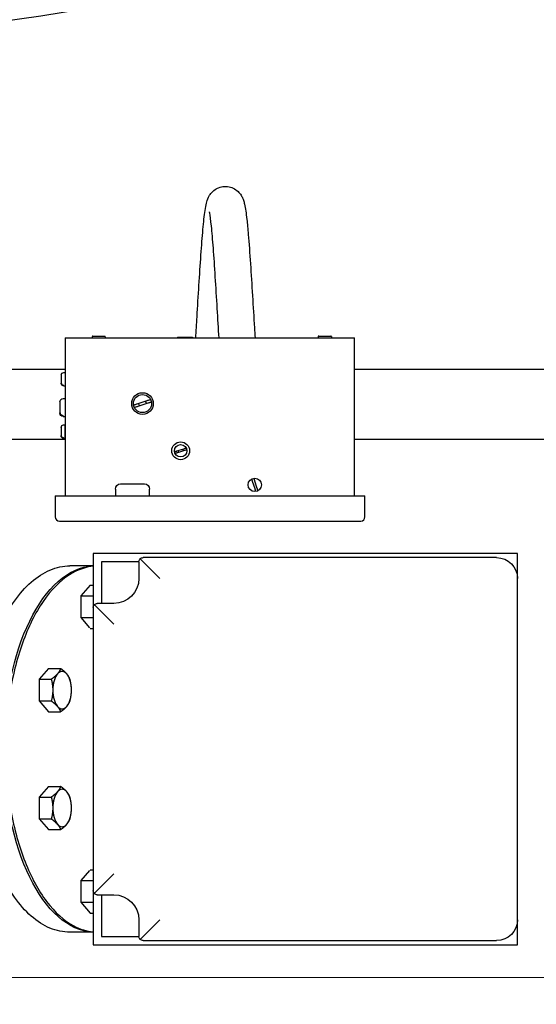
# Model space of a CAD drawing. Header units: inches. Extents: x 1 to 669, y 0 to 417.
# Tile 104 of 256: x 124 to 132, y 317 to 332. Entities that reach past the tile are written whole.
import ezdxf

# ---------------------------------------------------------------- set-up
doc = ezdxf.new("R2010")
doc.units = ezdxf.units.IN
doc.header["$LTSCALE"] = 12
doc.header["$MEASUREMENT"] = 0
doc.header["$PDMODE"] = 1
doc.layers.get('0').update_dxf_attribs({"linetype": 'CONTINUOUS'})
doc.layers.get('Defpoints').update_dxf_attribs({"linetype": 'CONTINUOUS'})
for name, color, linetype in [('D', 2, 'CONTINUOUS'), ('Q', 4, 'CONTINUOUS'), ('X', 1, 'CONTINUOUS')]:
    doc.layers.add(name, color=color, linetype=linetype)
doc.styles.get("Standard").update_dxf_attribs({"font": 'SIMPLEX.SHX', "width": 0.875})
doc.dimstyles.new('STANDARD$0', dxfattribs={"dimscale": 32, "dimtxt": 0.09375, "dimasz": 0.0625, "dimexe": 0.03125, "dimexo": 0.03125, "dimgap": 0.03125, "dimtad": 1, "dimtih": 1, "dimtoh": 1, "dimdec": 4, "dimzin": 12, "dimdsep": 46, "dimlunit": 5, "dimtxsty": 'Standard', "dimcen": -0.03125, "dimclrd": 256, "dimclre": 256, "dimclrt": 256, "dimadec": 0, "dimazin": 0, "dimtfac": 0.875, "dimtdec": 4, "dimtofl": 0, "dimtmove": 0, "dimatfit": 3, "dimfxl": 1, "dimtolj": 1, "dimtzin": 12, "dimlwd": 13, "dimlwe": 13, "dimarcsym": 0})

# ---------------------------------------------------------------- blocks, each defined once
blk = doc.blocks.new('*D22')
at = {"layer": 'D', "lineweight": 13, "transparency": 16777216}
for p, q in [((58.984, 356.095), (58.984, 301.053)), ((158.971, 354.636), (158.971, 301.053)), ((60.984, 302.053), (156.971, 302.053))]:
    blk.add_line(p, q, dxfattribs=at)
at = {"layer": 'D', "transparency": 16777216}
for points in [[(60.984, 302.386), (60.984, 301.72), (58.984, 302.053)], [(156.971, 302.386), (156.971, 301.72), (158.971, 302.053)]]:
    blk.add_solid(points, dxfattribs=at)
at = {"layer": 'Defpoints', "color": 0, "transparency": 16777216}
for p in [(58.984, 357.095), (158.971, 355.636), (158.971, 302.053)]:
    blk.add_point(p, dxfattribs=at)
at = {"layer": 'D', "transparency": 16777216, "insert": (108.978, 304.553), "char_height": 3, "attachment_point": 5}
blk.add_mtext('\\A1;100{}{\\C2;%%p1}', dxfattribs=at)
blk = doc.blocks.new('*D23')
at = {"layer": 'D', "lineweight": 13, "transparency": 16777216}
for p, q in [((90.151, 360.277), (90.151, 307.693)), ((150.151, 360.277), (150.151, 307.693)), ((92.151, 308.693), (148.151, 308.693))]:
    blk.add_line(p, q, dxfattribs=at)
at = {"layer": 'D', "transparency": 16777216}
for points in [[(92.151, 309.026), (92.151, 308.359), (90.151, 308.693)], [(148.151, 309.026), (148.151, 308.359), (150.151, 308.693)]]:
    blk.add_solid(points, dxfattribs=at)
at = {"layer": 'Defpoints', "color": 0, "transparency": 16777216}
for p in [(90.151, 361.277), (150.151, 361.277), (150.151, 308.693)]:
    blk.add_point(p, dxfattribs=at)
at = {"layer": 'D', "transparency": 16777216, "insert": (120.151, 311.193), "char_height": 3, "attachment_point": 5}
blk.add_mtext('\\A1;60', dxfattribs=at)
blk = doc.blocks.new('*D24')
at = {"layer": 'D', "lineweight": 13, "transparency": 16777216}
for p, q in [((121.74, 407.09), (174.159, 407.09)), ((173.159, 405.09), (173.159, 371.688)), ((173.159, 319.169), (173.159, 366.688)), ((121.151, 317.169), (174.159, 317.169))]:
    blk.add_line(p, q, dxfattribs=at)
at = {"layer": 'D', "transparency": 16777216}
for points in [[(172.825, 405.09), (173.492, 405.09), (173.159, 407.09)], [(172.825, 319.169), (173.492, 319.169), (173.159, 317.169)]]:
    blk.add_solid(points, dxfattribs=at)
at = {"layer": 'Defpoints', "color": 0, "transparency": 16777216}
for p in [(120.74, 407.09), (120.151, 317.169), (173.159, 317.169)]:
    blk.add_point(p, dxfattribs=at)
at = {"layer": 'D', "transparency": 16777216, "insert": (173.159, 369.188), "char_height": 3, "attachment_point": 5}
blk.add_mtext('\\A1;90{}{\\C2;%%p1}', dxfattribs=at)
blk = doc.blocks.new('*D48')
at = {"layer": 'D', "linetype": 'ByBlock', "lineweight": 13, "transparency": 16777216}
for p, q in [((153.266, 361.277), (166.045, 361.277)), ((165.045, 359.277), (165.045, 341.723)), ((165.045, 319.169), (165.045, 336.723)), ((121.151, 317.169), (166.045, 317.169))]:
    blk.add_line(p, q, dxfattribs=at)
at = {"layer": 'D', "transparency": 16777216}
for points in [[(164.712, 359.277), (165.378, 359.277), (165.045, 361.277)], [(164.712, 319.169), (165.378, 319.169), (165.045, 317.169)]]:
    blk.add_solid(points, dxfattribs=at)
at = {"layer": 'Defpoints', "color": 0, "transparency": 16777216}
for p in [(152.266, 361.277), (120.151, 317.169), (165.045, 317.169)]:
    blk.add_point(p, dxfattribs=at)
at = {"layer": 'D', "transparency": 16777216, "insert": (165.045, 339.223), "char_height": 3, "attachment_point": 5}
blk.add_mtext('\\A1;44', dxfattribs=at)

msp = doc.modelspace()

# ---------------------------------------------------------------- linework, layer by layer
msp.add_arc((120.1511, 361.27725), 30, 192.904892, 67.197332)
at = {"layer": 'Q', "extrusion": (-2.44929e-16, -1, -2.22045e-16)}
for p, q in [((124.97094, 326.76994), (124.97094, 324.39982)), ((124.97094, 326.76994), (129.31346, 326.76994)), ((125.37488, 326.78677), (125.37488, 326.76994)), ((125.38355, 326.79543), (125.56307, 326.79543)), ((125.57173, 326.78677), (125.57173, 326.76994)), ((126.65612, 326.78219), (126.88067, 326.78219)), ((126.65612, 326.78219), (126.65612, 326.76994)), ((126.88067, 326.78219), (126.88067, 326.76994)), ((128.77038, 326.79081), (128.77038, 326.76994)), ((128.77905, 326.79947), (128.95857, 326.79947)), ((128.96724, 326.79081), (128.96724, 326.76994)), ((129.31346, 324.39982), (129.31346, 326.76994)), ((121.7018, 326.30085), (124.97094, 326.30085)), ((129.31346, 326.30085), (132.48434, 326.30085)), ((124.90978, 326.21481), (124.90978, 326.08892)), ((124.94725, 326.25228), (124.97094, 326.25228)), ((124.94571, 326.05264), (124.94571, 326.06205)), ((124.94725, 326.05129), (124.97094, 326.05129)), ((124.9405, 325.85935), (124.97094, 325.85935)), ((126.0492, 325.78098), (126.19878, 325.82958)), ((124.89075, 325.8096), (124.89075, 325.64243)), ((126.21151, 325.7904), (126.06193, 325.7418)), ((124.93845, 325.59427), (124.93845, 325.60675)), ((124.9405, 325.59247), (124.97094, 325.59247)), ((124.90824, 325.42741), (124.90824, 325.30152)), ((124.94571, 325.46488), (124.9702, 325.46488)), ((124.9702, 325.26389), (124.9702, 325.46488)), ((124.9702, 325.41463), (124.97094, 325.41463)), ((121.7018, 325.25085), (124.97094, 325.25085)), ((124.94417, 325.26524), (124.94417, 325.27464)), ((124.94571, 325.26389), (124.9702, 325.26389)), ((124.9702, 325.31414), (124.97094, 325.31414)), ((129.31346, 325.25085), (132.48434, 325.25085)), ((126.64832, 325.07381), (126.75056, 325.10703)), ((126.75926, 325.08025), (126.65702, 325.04703)), ((125.72341, 324.50135), (125.72341, 324.39982)), ((125.80215, 324.58009), (126.15888, 324.58009)), ((126.23762, 324.39982), (126.23762, 324.50135)), ((127.82088, 324.50527), (127.78497, 324.61577)), ((127.81392, 324.62517), (127.84982, 324.51467)), ((124.81843, 324.39982), (129.47244, 324.39982)), ((124.81843, 324.39982), (124.81843, 324.08493)), ((129.47244, 324.08493), (129.47244, 324.39982)), ((124.8814, 324.02196), (129.40946, 324.02196))]:
    msp.add_line(p, q, dxfattribs=at)
at = {"layer": 'Q'}
for centre, radius in [((126.13035, 325.78569), 0.16235), ((126.13035, 325.78569), 0.13604), ((126.70379, 325.07703), 0.13396), ((126.70379, 325.07703), 0.09298), ((127.8174, 324.56522), 0.10046), ((127.8174, 324.56522), 0.0000379)]:
    msp.add_circle(centre, radius, dxfattribs=at)
at = {"layer": 'Q', "extrusion": (5.43852e-32, 2.22045e-16, -1)}
for centre, radius, start, end in [((-124.94725, 326.21481), 0.03747, 360, 90), ((-124.94725, 326.08876), 0.03747, 270, 0), ((-124.9405, 325.8096), 0.04975, 0, 90), ((-124.9405, 325.64223), 0.04975, 270, 0), ((-124.94571, 325.42741), 0.03747, 0, 90), ((-124.94571, 325.30136), 0.03747, 270, 0), ((-125.80215, 324.50135), 0.07874, 0, 90), ((-126.15888, 324.50135), 0.07874, 90, 180)]:
    msp.add_arc(centre, radius, start, end, dxfattribs=at)
at = {"layer": 'Q'}
for centre, radius, start, end in [((126.13035, 325.78569), 0.05953, 177.756098, 218.243902), ((126.13035, 325.78569), 0.05953, 357.756098, 38.243902), ((126.70379, 325.07703), 0.04069, 357.756098, 38.243902), ((126.70379, 325.07703), 0.04069, 177.756098, 218.243902), ((125.76252, 324.40794), 0.03949, 172.080853, 175.534866), ((125.76252, 324.40416), 0.03996, 168.164927, 170.119071), ((124.8814, 324.08493), 0.06298, 180, 270), ((129.40946, 324.08493), 0.06298, 270, 0)]:
    msp.add_arc(centre, radius, start, end, dxfattribs=at)
for points, knots in [([(126.92921, 326.76994), (126.93591, 326.87228), (126.94263, 326.97918), (126.95896, 327.24289), (126.96874, 327.40424), (126.98824, 327.7172), (126.99821, 327.87227), (127.018, 328.15561), (127.02807, 328.28692), (127.04837, 328.51227), (127.05867, 328.60786), (127.07618, 328.72517), (127.08248, 328.7608), (127.0979, 328.82228), (127.105, 328.84897), (127.12882, 328.89679), (127.13595, 328.90945), (127.15943, 328.94384), (127.17962, 328.9669), (127.22477, 329.00246), (127.24833, 329.01635), (127.30133, 329.03742), (127.33174, 329.04414), (127.39223, 329.04713), (127.42312, 329.0434), (127.48116, 329.02659), (127.50886, 329.01318), (127.55614, 328.98045), (127.57616, 328.96097), (127.60667, 328.92308), (127.61786, 328.90457), (127.63514, 328.87088), (127.64118, 328.85561), (127.6541, 328.81878), (127.65917, 328.79893), (127.67779, 328.71626), (127.68752, 328.64391), (127.70503, 328.48447), (127.71216, 328.40855), (127.73009, 328.19537), (127.74103, 328.04354), (127.76186, 327.73111), (127.77204, 327.56773), (127.79193, 327.24437), (127.80189, 327.08036), (127.81504, 326.87256), (127.81837, 326.82077), (127.82169, 326.76994)], [1.96017916, 1.96017916, 1.96017916, 1.96017916, 2.28690799, 2.28690799, 2.76029517, 2.76029517, 3.2425844, 3.2425844, 3.72848724, 3.72848724, 4.22438316, 4.22438316, 4.49942663, 4.49942663, 4.70610862, 4.70610862, 4.7722416, 4.7722416, 4.87935756, 4.87935756, 4.9667186, 4.9667186, 5.0625249, 5.0625249, 5.1582285, 5.1582285, 5.25475174, 5.25475174, 5.34988406, 5.34988406, 5.4408003, 5.4408003, 5.53831665, 5.53831665, 5.69987263, 5.69987263, 6.1860028, 6.1860028, 6.52934388, 6.52934388, 7.05702114, 7.05702114, 7.54934691, 7.54934691, 8.03156871, 8.03156871, 8.19378719, 8.19378719, 8.19378719, 8.19378719]), ([(127.28158, 326.76994), (127.27238, 326.91188), (127.26308, 327.06261), (127.24407, 327.37234), (127.23412, 327.53533), (127.21456, 327.8407), (127.2047, 327.98718), (127.18539, 328.24513), (127.17565, 328.36), (127.15724, 328.53927), (127.14777, 328.60919), (127.13852, 328.65789), (127.13622, 328.66672), (127.13622, 328.66672)], [2.08694829, 2.08694829, 2.08694829, 2.08694829, 2.53700783, 2.53700783, 3.01835468, 3.01835468, 3.49556237, 3.49556237, 3.96844536, 3.96844536, 4.42279531, 4.42279531, 4.59219286, 4.59219286, 4.59219286, 4.59219286]), ([(125.38355, 326.79543), (125.38295, 326.79543), (125.38235, 326.79537), (125.38177, 326.79525), (125.3812, 326.79513), (125.38064, 326.79495), (125.3801, 326.79472), (125.37907, 326.79427), (125.37813, 326.79362), (125.37734, 326.79281), (125.37656, 326.79201), (125.37594, 326.79106), (125.37552, 326.79002), (125.3751, 326.78899), (125.37488, 326.78788), (125.37488, 326.78677)], [-0.00079936, -0.00079936, -0.00079936, -0.00079936, 0.04492151, 0.04492151, 0.04492151, 0.089816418, 0.089816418, 0.089816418, 0.176099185, 0.176099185, 0.176099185, 0.261834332, 0.261834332, 0.261834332, 0.346827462, 0.346827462, 0.346827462, 0.346827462]), ([(125.57173, 326.78677), (125.57173, 326.78788), (125.57152, 326.78899), (125.5711, 326.79002), (125.57068, 326.79106), (125.57006, 326.79201), (125.56928, 326.79281), (125.56849, 326.79362), (125.56755, 326.79427), (125.56652, 326.79472), (125.56598, 326.79495), (125.56542, 326.79513), (125.56485, 326.79525), (125.56426, 326.79537), (125.56367, 326.79543), (125.56307, 326.79543)], [0.00047572, 0.00047572, 0.00047572, 0.00047572, 0.085448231, 0.085448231, 0.085448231, 0.171162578, 0.171162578, 0.171162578, 0.257424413, 0.257424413, 0.257424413, 0.30230843, 0.30230843, 0.30230843, 0.348018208, 0.348018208, 0.348018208, 0.348018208]), ([(128.77905, 326.79947), (128.77845, 326.79947), (128.77786, 326.79941), (128.77727, 326.79929), (128.7767, 326.79917), (128.77614, 326.79899), (128.7756, 326.79876), (128.77457, 326.79831), (128.77363, 326.79766), (128.77284, 326.79685), (128.77206, 326.79605), (128.77144, 326.7951), (128.77102, 326.79406), (128.7706, 326.79303), (128.77038, 326.79192), (128.77038, 326.79081)], [-0.00079936, -0.00079936, -0.00079936, -0.00079936, 0.04492151, 0.04492151, 0.04492151, 0.089816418, 0.089816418, 0.089816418, 0.176099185, 0.176099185, 0.176099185, 0.261834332, 0.261834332, 0.261834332, 0.346827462, 0.346827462, 0.346827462, 0.346827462]), ([(128.96724, 326.79081), (128.96724, 326.79192), (128.96702, 326.79303), (128.9666, 326.79406), (128.96618, 326.7951), (128.96556, 326.79605), (128.96478, 326.79685), (128.96399, 326.79766), (128.96305, 326.79831), (128.96202, 326.79876), (128.96148, 326.79899), (128.96092, 326.79917), (128.96035, 326.79929), (128.95976, 326.79941), (128.95917, 326.79947), (128.95857, 326.79947)], [0.00047572, 0.00047572, 0.00047572, 0.00047572, 0.085448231, 0.085448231, 0.085448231, 0.171162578, 0.171162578, 0.171162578, 0.257424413, 0.257424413, 0.257424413, 0.30230843, 0.30230843, 0.30230843, 0.348018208, 0.348018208, 0.348018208, 0.348018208]), ([(124.90978, 326.09832), (124.90978, 326.0938), (124.91087, 326.08847), (124.91442, 326.08019), (124.91749, 326.07574), (124.92402, 326.06944), (124.92864, 326.06646), (124.93673, 326.06324), (124.94146, 326.06225), (124.94571, 326.06205)], [-0.142362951, -0.142362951, -0.142362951, -0.142362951, -0.106143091, -0.106143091, -0.070652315, -0.070652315, -0.035220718, -0.035220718, -0.003848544, -0.003848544, -0.003848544, -0.003848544]), ([(124.94571, 326.05264), (124.94148, 326.05284), (124.93677, 326.05383), (124.92872, 326.05702), (124.92412, 326.05997), (124.91756, 326.06625), (124.91446, 326.07071), (124.91088, 326.07902), (124.90978, 326.08437), (124.90978, 326.08986), (124.90983, 326.09084), (124.9099, 326.09184)], [-0.572770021, -0.572770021, -0.572770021, -0.572770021, -0.541563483, -0.541563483, -0.506300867, -0.506300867, -0.470645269, -0.470645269, -0.434255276, -0.434255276, -0.42669269, -0.42669269, -0.42669269, -0.42669269]), ([(126.19878, 325.82958), (126.20013, 325.83002), (126.20145, 325.83045), (126.20888, 325.83286), (126.21612, 325.83522), (126.22738, 325.83888), (126.23341, 325.84084), (126.24192, 325.8436), (126.24591, 325.8449), (126.25048, 325.84638), (126.25188, 325.84684), (126.25188, 325.84684)], [-0.20295322, -0.20295322, -0.20295322, -0.20295322, -0.192715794, -0.192715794, -0.143454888, -0.143454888, -0.095188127, -0.095188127, -0.047453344, -0.047453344, 0, 0, 0, 0]), ([(125.9961, 325.76373), (125.9961, 325.76373), (125.9975, 325.76418), (126.00207, 325.76567), (126.00606, 325.76696), (126.01456, 325.76973), (126.0206, 325.77169), (126.03186, 325.77535), (126.0391, 325.7777), (126.04653, 325.78011), (126.04785, 325.78054), (126.0492, 325.78098)], [-0.780564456, -0.780564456, -0.780564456, -0.780564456, -0.733111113, -0.733111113, -0.68537633, -0.68537633, -0.637109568, -0.637109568, -0.587848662, -0.587848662, -0.577611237, -0.577611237, -0.577611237, -0.577611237]), ([(126.06193, 325.7418), (126.06058, 325.74136), (126.05926, 325.74093), (126.05183, 325.73852), (126.04459, 325.73617), (126.03333, 325.73251), (126.02729, 325.73055), (126.01879, 325.72778), (126.0148, 325.72649), (126.01023, 325.725), (126.00883, 325.72455), (126.00883, 325.72455)], [-0.202946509, -0.202946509, -0.202946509, -0.202946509, -0.192715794, -0.192715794, -0.143454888, -0.143454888, -0.095188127, -0.095188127, -0.047453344, -0.047453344, 0, 0, 0, 0]), ([(126.26461, 325.80765), (126.26461, 325.80765), (126.26321, 325.8072), (126.25864, 325.80572), (126.25465, 325.80442), (126.24614, 325.80166), (126.24011, 325.7997), (126.22885, 325.79604), (126.22161, 325.79368), (126.21418, 325.79127), (126.21286, 325.79084), (126.21151, 325.7904)], [-0.780568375, -0.780568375, -0.780568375, -0.780568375, -0.733115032, -0.733115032, -0.685380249, -0.685380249, -0.637113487, -0.637113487, -0.587852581, -0.587852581, -0.577621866, -0.577621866, -0.577621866, -0.577621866]), ([(124.89075, 325.65492), (124.89075, 325.64889), (124.8922, 325.64179), (124.89696, 325.63074), (124.90107, 325.62482), (124.90978, 325.61648), (124.91589, 325.61256), (124.92658, 325.60833), (124.93283, 325.60702), (124.93845, 325.60675)], [-0.189033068, -0.189033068, -0.189033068, -0.189033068, -0.140713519, -0.140713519, -0.093369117, -0.093369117, -0.046546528, -0.046546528, -0.0051097, -0.0051097, -0.0051097, -0.0051097]), ([(124.93845, 325.59427), (124.9328, 325.59454), (124.92652, 325.59585), (124.91579, 325.60013), (124.90965, 325.60408), (124.90098, 325.61246), (124.8969, 325.61836), (124.89218, 325.62936), (124.89075, 325.63643), (124.89075, 325.64369), (124.89081, 325.64499), (124.8909, 325.64631)], [-0.760538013, -0.760538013, -0.760538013, -0.760538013, -0.718881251, -0.718881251, -0.671834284, -0.671834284, -0.624708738, -0.624708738, -0.576615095, -0.576615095, -0.566573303, -0.566573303, -0.566573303, -0.566573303]), ([(124.90824, 325.31092), (124.90824, 325.3064), (124.90932, 325.30107), (124.91288, 325.29279), (124.91595, 325.28834), (124.92248, 325.28204), (124.9271, 325.27906), (124.93519, 325.27584), (124.93991, 325.27485), (124.94417, 325.27464)], [-0.142362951, -0.142362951, -0.142362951, -0.142362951, -0.106143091, -0.106143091, -0.070652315, -0.070652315, -0.035220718, -0.035220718, -0.003848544, -0.003848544, -0.003848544, -0.003848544]), ([(124.94417, 325.26524), (124.93994, 325.26544), (124.93523, 325.26642), (124.92718, 325.26962), (124.92257, 325.27257), (124.91602, 325.27885), (124.91292, 325.2833), (124.90933, 325.29162), (124.90824, 325.29697), (124.90824, 325.30246), (124.90829, 325.30344), (124.90836, 325.30443)], [-0.572770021, -0.572770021, -0.572770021, -0.572770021, -0.541563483, -0.541563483, -0.506300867, -0.506300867, -0.470645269, -0.470645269, -0.434255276, -0.434255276, -0.42669269, -0.42669269, -0.42669269, -0.42669269]), ([(126.75056, 325.10703), (126.75148, 325.10733), (126.75239, 325.10762), (126.75746, 325.10927), (126.76241, 325.11088), (126.77011, 325.11338), (126.77423, 325.11472), (126.78004, 325.11661), (126.78277, 325.1175), (126.7859, 325.11851), (126.78685, 325.11882), (126.78685, 325.11882)], [-0.138718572, -0.138718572, -0.138718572, -0.138718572, -0.131721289, -0.131721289, -0.098051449, -0.098051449, -0.065061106, -0.065061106, -0.032434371, -0.032434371, 0, 0, 0, 0]), ([(126.79555, 325.09204), (126.79555, 325.09204), (126.7946, 325.09173), (126.79148, 325.09072), (126.78875, 325.08983), (126.78293, 325.08794), (126.77881, 325.0866), (126.77111, 325.0841), (126.76616, 325.08249), (126.76109, 325.08084), (126.76018, 325.08055), (126.75926, 325.08025)], [-0.533515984, -0.533515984, -0.533515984, -0.533515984, -0.501081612, -0.501081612, -0.468454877, -0.468454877, -0.435464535, -0.435464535, -0.401794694, -0.401794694, -0.394797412, -0.394797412, -0.394797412, -0.394797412]), ([(126.61203, 325.06202), (126.61203, 325.06202), (126.61298, 325.06233), (126.61611, 325.06334), (126.61884, 325.06423), (126.62465, 325.06612), (126.62877, 325.06746), (126.63647, 325.06996), (126.64142, 325.07157), (126.64649, 325.07322), (126.6474, 325.07351), (126.64832, 325.07381)], [-0.533515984, -0.533515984, -0.533515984, -0.533515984, -0.501081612, -0.501081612, -0.468454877, -0.468454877, -0.435464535, -0.435464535, -0.401794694, -0.401794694, -0.394797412, -0.394797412, -0.394797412, -0.394797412]), ([(126.65702, 325.04703), (126.6561, 325.04673), (126.6552, 325.04644), (126.65012, 325.04479), (126.64517, 325.04318), (126.63747, 325.04068), (126.63335, 325.03934), (126.62754, 325.03745), (126.62481, 325.03656), (126.62168, 325.03555), (126.62073, 325.03524), (126.62073, 325.03524)], [-0.138718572, -0.138718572, -0.138718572, -0.138718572, -0.131721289, -0.131721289, -0.098051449, -0.098051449, -0.065061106, -0.065061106, -0.032434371, -0.032434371, 0, 0, 0, 0]), ([(127.78497, 324.61577), (127.78465, 324.61676), (127.78433, 324.61774), (127.78255, 324.62323), (127.78081, 324.62858), (127.77811, 324.6369), (127.77666, 324.64135), (127.77462, 324.64763), (127.77366, 324.65058), (127.77262, 324.65377), (127.7723, 324.65476), (127.77224, 324.65496)], [-0.149925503, -0.149925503, -0.149925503, -0.149925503, -0.142362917, -0.142362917, -0.105972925, -0.105972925, -0.070317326, -0.070317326, -0.035054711, -0.035054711, -0.003848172, -0.003848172, -0.003848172, -0.003848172]), ([(127.80118, 324.66436), (127.80125, 324.66416), (127.80157, 324.66318), (127.8026, 324.65999), (127.80356, 324.65704), (127.8056, 324.65076), (127.80705, 324.6463), (127.80975, 324.63798), (127.81149, 324.63263), (127.81327, 324.62714), (127.81359, 324.62617), (127.81392, 324.62517)], [-0.572770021, -0.572770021, -0.572770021, -0.572770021, -0.541563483, -0.541563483, -0.506300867, -0.506300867, -0.470645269, -0.470645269, -0.434255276, -0.434255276, -0.42669269, -0.42669269, -0.42669269, -0.42669269]), ([(127.83361, 324.46607), (127.83354, 324.46628), (127.83323, 324.46726), (127.83219, 324.47045), (127.83123, 324.4734), (127.82919, 324.47968), (127.82774, 324.48414), (127.82504, 324.49246), (127.8233, 324.49781), (127.82152, 324.50329), (127.8212, 324.50427), (127.82088, 324.50527)], [-0.572770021, -0.572770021, -0.572770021, -0.572770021, -0.541563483, -0.541563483, -0.506300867, -0.506300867, -0.470645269, -0.470645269, -0.434255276, -0.434255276, -0.42669269, -0.42669269, -0.42669269, -0.42669269]), ([(127.84982, 324.51467), (127.85014, 324.51368), (127.85046, 324.5127), (127.85224, 324.50721), (127.85398, 324.50186), (127.85668, 324.49354), (127.85813, 324.48909), (127.86017, 324.4828), (127.86113, 324.47985), (127.86217, 324.47666), (127.86249, 324.47568), (127.86255, 324.47548)], [-0.149925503, -0.149925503, -0.149925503, -0.149925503, -0.142362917, -0.142362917, -0.105972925, -0.105972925, -0.070317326, -0.070317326, -0.035054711, -0.035054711, -0.003848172, -0.003848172, -0.003848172, -0.003848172])]:
    msp.add_open_spline(points, degree=3, knots=knots, dxfattribs=at)
for points in [[(124.90978, 326.21466), (124.90978, 326.21371), (124.90983, 326.21273), (124.9099, 326.21174)], [(124.89075, 325.80939), (124.89075, 325.80814), (124.89081, 325.80684), (124.8909, 325.80552)], [(124.90824, 325.42725), (124.90824, 325.42631), (124.90829, 325.42533), (124.90836, 325.42434)]]:
    msp.add_open_spline(points, degree=3, dxfattribs=at)
at = {"layer": 'X', "extrusion": (-2.44929e-16, -1, -2.22045e-16)}
for p, q in [((131.76335, 323.53515), (125.38835, 323.53515)), ((125.38835, 323.53515), (125.38835, 317.66015)), ((131.45035, 323.47265), (126.13935, 323.47265)), ((131.76335, 317.66015), (131.76335, 323.53515)), ((125.38835, 323.34765), (125.04044, 323.34765)), ((126.07636, 323.41015), (125.51335, 323.41015)), ((125.51335, 323.41015), (125.51335, 322.78465)), ((126.07635, 323.40965), (126.07635, 323.15965)), ((126.09481, 323.4542), (126.38935, 323.15965)), ((131.63835, 323.41015), (131.63802, 323.41015)), ((131.63835, 323.4099), (131.63835, 323.41015)), ((125.34566, 323.05888), (125.20504, 322.8965)), ((125.34566, 323.05888), (125.38835, 323.05888)), ((124.28549, 322.92586), (124.28549, 322.92319)), ((125.20504, 322.8965), (125.20504, 322.57174)), ((125.20504, 322.8965), (125.38626, 322.8965)), ((125.40681, 322.7662), (125.70135, 322.47165)), ((125.70135, 322.78465), (125.45135, 322.78465)), ((125.20504, 322.57174), (125.33639, 322.42007)), ((125.20504, 322.57174), (125.38626, 322.57174)), ((125.3462, 322.40936), (125.38835, 322.40936)), ((124.7199, 321.80736), (124.57928, 321.64498)), ((124.7199, 321.80736), (124.90112, 321.80736)), ((124.57928, 321.64498), (124.57928, 321.32022)), ((124.57928, 321.64498), (124.7605, 321.64498)), ((124.57928, 321.32022), (124.7199, 321.15785)), ((124.57928, 321.32022), (124.7605, 321.32022)), ((124.7199, 321.15785), (124.90112, 321.15785)), ((124.7199, 320.03745), (124.57928, 319.87507)), ((124.7199, 320.03745), (124.90112, 320.03745)), ((124.57928, 319.87507), (124.57928, 319.55031)), ((124.57928, 319.87507), (124.7605, 319.87507)), ((124.57928, 319.55031), (124.7199, 319.38793)), ((124.57928, 319.55031), (124.7605, 319.55031)), ((124.7199, 319.38793), (124.90112, 319.38793)), ((125.33639, 318.77523), (125.20504, 318.62356)), ((125.3462, 318.78594), (125.38835, 318.78594)), ((125.20504, 318.62356), (125.20504, 318.2988)), ((125.20504, 318.62356), (125.38626, 318.62356)), ((125.40681, 318.4291), (125.70135, 318.72365)), ((125.20504, 318.2988), (125.34566, 318.13642)), ((125.20504, 318.2988), (125.38626, 318.2988)), ((125.45135, 318.41065), (125.70135, 318.41065)), ((125.51335, 318.41065), (125.51335, 317.78515)), ((125.34566, 318.13642), (125.38835, 318.13642)), ((126.07635, 318.03565), (126.07635, 317.78565)), ((126.38935, 318.03565), (126.09481, 317.7411)), ((125.38835, 317.84765), (125.04044, 317.84765)), ((125.51335, 317.78515), (126.07636, 317.78515)), ((126.13935, 317.72265), (131.45035, 317.72265)), ((131.63802, 317.78515), (131.63835, 317.78515)), ((131.63835, 317.78515), (131.63835, 317.7854)), ((125.38835, 317.66015), (131.76335, 317.66015))]:
    msp.add_line(p, q, dxfattribs=at)
at = {"layer": 'X', "extrusion": (5.43852e-32, 2.22045e-16, -1)}
for centre, radius, start, end in [((-131.45035, 323.15965), 0.313, 90, 180), ((-125.70135, 323.15965), 0.375, 180, 270), ((-125.70135, 318.03565), 0.375, 90, 180), ((-131.45035, 318.03565), 0.313, 180, 270)]:
    msp.add_arc(centre, radius, start, end, dxfattribs=at)
for centre, major_axis, ratio, start_param, end_param in [((125.41933, 320.59765), (0, -2.75), 0.5, 0.02252919, 3.11906346), ((125.99489, 325.82056), (0, 3.39843), 0.96008155, -2.59067108, -2.5901591)]:
    msp.add_ellipse(centre, major_axis=major_axis, ratio=ratio, start_param=start_param, end_param=end_param, dxfattribs=at)
at = {"layer": 'X'}
for centre, major_axis, start_param, end_param in [((124.92288, 321.4826), (0, -0.28125), -2.61799388, -1.57079633), ((124.92288, 321.4826), (0, 0.28125), -0.52359878, 0.52359878), ((124.92288, 321.4826), (0, 0.28125), -1.57079633, -0.52359878), ((124.92288, 321.4826), (0, -0.28125), -1.57079633, -0.52359878), ((124.92288, 321.4826), (0, 0.28125), -2.61799388, -1.57079633), ((124.92288, 321.4826), (0, -0.28125), -0.52359878, 0.52359878), ((124.92288, 319.71269), (0, -0.28125), -2.61799388, -1.57079633), ((124.92288, 319.71269), (0, 0.28125), -0.52359878, 0.52359878), ((124.92288, 319.71269), (0, 0.28125), -1.57079633, -0.52359878), ((124.92288, 319.71269), (0, -0.28125), -1.57079633, -0.52359878), ((124.92288, 319.71269), (0, 0.28125), -2.61799388, -1.57079633), ((124.92288, 319.71269), (0, -0.28125), -0.52359878, 0.52359878)]:
    msp.add_ellipse(centre, major_axis=major_axis, ratio=0.5, start_param=start_param, end_param=end_param, dxfattribs=at)
for points, knots in [([(126.09481, 323.4542), (126.09581, 323.4552), (126.09685, 323.45617), (126.11007, 323.46772), (126.12533, 323.47265), (126.13935, 323.47265)], [-0.283646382, -0.283646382, -0.283646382, -0.283646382, -0.260970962, -0.260970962, 0, 0, 0, 0]), ([(123.82484, 321.98665), (123.87293, 322.14876), (123.92952, 322.3012), (124.05768, 322.58051), (124.12924, 322.70738), (124.28499, 322.93032), (124.36918, 323.02641), (124.54772, 323.18337), (124.64214, 323.24425), (124.83779, 323.32646), (124.93906, 323.34765), (125.04044, 323.34765)], [2.10624207, 2.10624207, 2.10624207, 2.10624207, 2.31331219, 2.31331219, 2.52038231, 2.52038231, 2.72745242, 2.72745242, 2.93452254, 2.93452254, 3.14159265, 3.14159265, 3.14159265, 3.14159265]), ([(125.38835, 323.34378), (125.26662, 323.33104), (125.14618, 323.28675), (124.88993, 323.12264), (124.75704, 322.98754), (124.51845, 322.64094), (124.41314, 322.42839), (124.24189, 321.94877), (124.17595, 321.68184), (124.08975, 321.12071), (124.06943, 320.82666), (124.07629, 320.24079), (124.10344, 319.94908), (124.20254, 319.39705), (124.27451, 319.13685), (124.45651, 318.67385), (124.56656, 318.47123), (124.81466, 318.14445), (124.95276, 318.02028), (125.19282, 317.89254), (125.29019, 317.86179), (125.38835, 317.85152)], [3.19383332, 3.19383332, 3.19383332, 3.19383332, 3.45150712, 3.45150712, 3.7697928, 3.7697928, 4.09226678, 4.09226678, 4.4143068, 4.4143068, 4.7357915, 4.7357915, 5.05711329, 5.05711329, 5.37865437, 5.37865437, 5.70079771, 5.70079771, 6.02315838, 6.02315838, 6.23094465, 6.23094465, 6.23094465, 6.23094465]), ([(126.07635, 323.40965), (126.07635, 323.42367), (126.08128, 323.43893), (126.09283, 323.45216), (126.0938, 323.45319), (126.09481, 323.4542)], [0, 0, 0, 0, 0.260970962, 0.260970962, 0.283646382, 0.283646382, 0.283646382, 0.283646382]), ([(125.38835, 322.72165), (125.38835, 322.73567), (125.39328, 322.75093), (125.40483, 322.76416), (125.4058, 322.76519), (125.40681, 322.7662)], [-1.63725099, -1.63725099, -1.63725099, -1.63725099, -1.376280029, -1.376280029, -1.353604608, -1.353604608, -1.353604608, -1.353604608]), ([(125.40681, 322.7662), (125.40781, 322.7672), (125.40885, 322.76817), (125.42207, 322.77972), (125.43733, 322.78465), (125.45135, 322.78465)], [1.342201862, 1.342201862, 1.342201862, 1.342201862, 1.364877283, 1.364877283, 1.625848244, 1.625848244, 1.625848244, 1.625848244]), ([(125.04044, 317.84765), (124.93906, 317.84765), (124.83779, 317.86884), (124.64214, 317.95104), (124.54772, 318.01192), (124.36918, 318.16888), (124.28499, 318.26498), (124.12924, 318.48792), (124.05768, 318.61479), (123.92952, 318.8941), (123.87293, 319.04654), (123.82484, 319.20865)], [6.28318531, 6.28318531, 6.28318531, 6.28318531, 6.49025542, 6.49025542, 6.69732554, 6.69732554, 6.90439566, 6.90439566, 7.11146577, 7.11146577, 7.31853589, 7.31853589, 7.31853589, 7.31853589]), ([(125.40681, 318.4291), (125.4058, 318.43011), (125.40483, 318.43114), (125.39328, 318.44437), (125.38835, 318.45963), (125.38835, 318.47365)], [1.353604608, 1.353604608, 1.353604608, 1.353604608, 1.376280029, 1.376280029, 1.63725099, 1.63725099, 1.63725099, 1.63725099]), ([(125.45135, 318.41065), (125.43733, 318.41065), (125.42207, 318.41557), (125.40885, 318.42713), (125.40781, 318.4281), (125.40681, 318.4291)], [-1.63725099, -1.63725099, -1.63725099, -1.63725099, -1.376280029, -1.376280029, -1.353604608, -1.353604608, -1.353604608, -1.353604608]), ([(126.09481, 317.7411), (126.0938, 317.74211), (126.09283, 317.74314), (126.08128, 317.75637), (126.07635, 317.77163), (126.07635, 317.78565)], [-0.283646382, -0.283646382, -0.283646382, -0.283646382, -0.260970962, -0.260970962, 0, 0, 0, 0]), ([(126.13935, 317.72265), (126.12533, 317.72265), (126.11007, 317.72757), (126.09685, 317.73913), (126.09581, 317.7401), (126.09481, 317.7411)], [0, 0, 0, 0, 0.260970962, 0.260970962, 0.283646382, 0.283646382, 0.283646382, 0.283646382])]:
    msp.add_open_spline(points, degree=3, knots=knots, dxfattribs=at)
for points, weights in [([(125.38835, 322.89804), (125.38731, 322.89727), (125.38626, 322.8965)], [1.71492431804, 1.71278051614, 1.7106008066]), ([(125.38626, 322.8965), (125.38733, 322.89219), (125.38835, 322.88794)], [1.7106008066, 1.71670064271, 1.72251927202]), ([(125.38835, 322.5803), (125.38733, 322.57605), (125.38626, 322.57174)], [1.72251927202, 1.71670064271, 1.7106008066]), ([(125.38626, 322.57174), (125.38731, 322.57097), (125.38835, 322.5702)], [1.7106008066, 1.71278051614, 1.71492431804]), ([(124.85257, 321.72617), (124.81993, 321.68849), (124.7605, 321.64498)], [1.84291623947, 1.84291623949, 1.7106008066]), ([(124.90112, 321.80736), (124.8852, 321.76385), (124.85257, 321.72617)], [1.7106008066, 1.84291623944, 1.84291623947]), ([(124.99319, 321.72617), (124.96056, 321.76385), (124.90112, 321.80736)], [1.84291623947, 1.84291623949, 1.7106008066]), ([(125.04175, 321.64498), (125.02582, 321.68849), (124.99319, 321.72617)], [1.7106008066, 1.84291623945, 1.84291623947]), ([(124.7605, 321.64498), (124.78225, 321.55797), (124.78225, 321.4826)], [1.7106008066, 1.84291623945, 1.84291623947]), ([(125.0635, 321.4826), (125.0635, 321.55797), (125.04175, 321.64498)], [1.84291623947, 1.84291623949, 1.7106008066]), ([(124.78225, 321.4826), (124.78225, 321.40724), (124.7605, 321.32022)], [1.84291623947, 1.84291623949, 1.7106008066]), ([(125.04175, 321.32022), (125.0635, 321.40724), (125.0635, 321.4826)], [1.7106008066, 1.84291623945, 1.84291623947]), ([(124.7605, 321.32022), (124.81993, 321.27672), (124.85257, 321.23903)], [1.7106008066, 1.84291623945, 1.84291623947]), ([(124.99319, 321.23903), (125.02582, 321.27672), (125.04175, 321.32022)], [1.84291623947, 1.84291623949, 1.7106008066]), ([(124.85257, 321.23903), (124.8852, 321.20135), (124.90112, 321.15785)], [1.84291623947, 1.84291623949, 1.7106008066]), ([(124.90112, 321.15785), (124.96056, 321.20135), (124.99319, 321.23903)], [1.7106008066, 1.84291623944, 1.84291623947]), ([(124.85257, 319.95626), (124.81993, 319.91858), (124.7605, 319.87507)], [1.84291623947, 1.84291623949, 1.7106008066]), ([(124.90112, 320.03745), (124.8852, 319.99394), (124.85257, 319.95626)], [1.7106008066, 1.84291623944, 1.84291623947]), ([(124.99319, 319.95626), (124.96056, 319.99394), (124.90112, 320.03745)], [1.84291623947, 1.84291623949, 1.7106008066]), ([(125.04175, 319.87507), (125.02582, 319.91858), (124.99319, 319.95626)], [1.7106008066, 1.84291623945, 1.84291623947]), ([(124.7605, 319.87507), (124.78225, 319.78805), (124.78225, 319.71269)], [1.7106008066, 1.84291623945, 1.84291623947]), ([(125.0635, 319.71269), (125.0635, 319.78805), (125.04175, 319.87507)], [1.84291623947, 1.84291623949, 1.7106008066]), ([(124.78225, 319.71269), (124.78225, 319.63733), (124.7605, 319.55031)], [1.84291623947, 1.84291623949, 1.7106008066]), ([(125.04175, 319.55031), (125.0635, 319.63733), (125.0635, 319.71269)], [1.7106008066, 1.84291623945, 1.84291623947]), ([(124.7605, 319.55031), (124.81993, 319.5068), (124.85257, 319.46912)], [1.7106008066, 1.84291623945, 1.84291623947]), ([(124.99319, 319.46912), (125.02582, 319.5068), (125.04175, 319.55031)], [1.84291623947, 1.84291623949, 1.7106008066]), ([(124.85257, 319.46912), (124.8852, 319.43144), (124.90112, 319.38793)], [1.84291623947, 1.84291623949, 1.7106008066]), ([(124.90112, 319.38793), (124.96056, 319.43144), (124.99319, 319.46912)], [1.7106008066, 1.84291623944, 1.84291623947]), ([(125.38835, 318.6251), (125.38731, 318.62433), (125.38626, 318.62356)], [1.71492431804, 1.71278051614, 1.7106008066]), ([(125.38626, 318.62356), (125.38733, 318.61925), (125.38835, 318.615)], [1.7106008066, 1.71670064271, 1.72251927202]), ([(125.38835, 318.30736), (125.38733, 318.3031), (125.38626, 318.2988)], [1.72251927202, 1.71670064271, 1.7106008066]), ([(125.38626, 318.2988), (125.38731, 318.29803), (125.38835, 318.29726)], [1.7106008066, 1.71278051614, 1.71492431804])]:
    msp.add_rational_spline(points, weights, degree=2, dxfattribs=at)

# ---------------------------------------------------------------- dimensions: what is measured, and where the dimension line sits
at = {"layer": 'D'}
dim = msp.add_linear_dim(base=(173.15851, 317.16945), p1=(120.7396, 407.08975), p2=(120.1511, 317.16945), angle=90, text='<>{}{\\C2;%%p1}', dimstyle='STANDARD$0', override={"dimdec": 1, "dimtp": 1, "dimtm": 1, "dimarcsym": 1}, dxfattribs=at)
dim.commit()
dim.dimension.update_dxf_attribs({"geometry": '*D24', "text_midpoint": (173.15851, 369.18774), "dimtype": 160})
dim = msp.add_linear_dim(base=(150.1511, 308.69279), p1=(90.1511, 361.27725), p2=(150.1511, 361.27725), dimstyle='STANDARD$0', override={"dimarcsym": 1}, dxfattribs=at)
dim.commit()
dim.dimension.update_dxf_attribs({"geometry": '*D23', "text_midpoint": (120.1511, 311.19279)})
dim = msp.add_linear_dim(base=(165.04515, 317.16945), p1=(152.26576, 361.27725), p2=(120.1511, 317.16945), angle=90, dimstyle='STANDARD$0', override={"dimdec": 2, "dimadec": 8, "dimarcsym": 1}, dxfattribs=at)
dim.commit()
dim.dimension.update_dxf_attribs({"geometry": '*D48', "text_midpoint": (165.04515, 339.22335)})
dim = msp.add_linear_dim(base=(158.97115, 302.0531), p1=(58.98388, 357.09545), p2=(158.97115, 355.63636), text='<>{}{\\C2;%%p1}', dimstyle='STANDARD$0', override={"dimdec": 0, "dimtp": 1, "dimtm": 1, "dimarcsym": 1}, dxfattribs=at)
dim.commit()
dim.dimension.update_dxf_attribs({"geometry": '*D22', "text_midpoint": (108.97752, 304.5531)})

doc.saveas('drawing.dxf')
